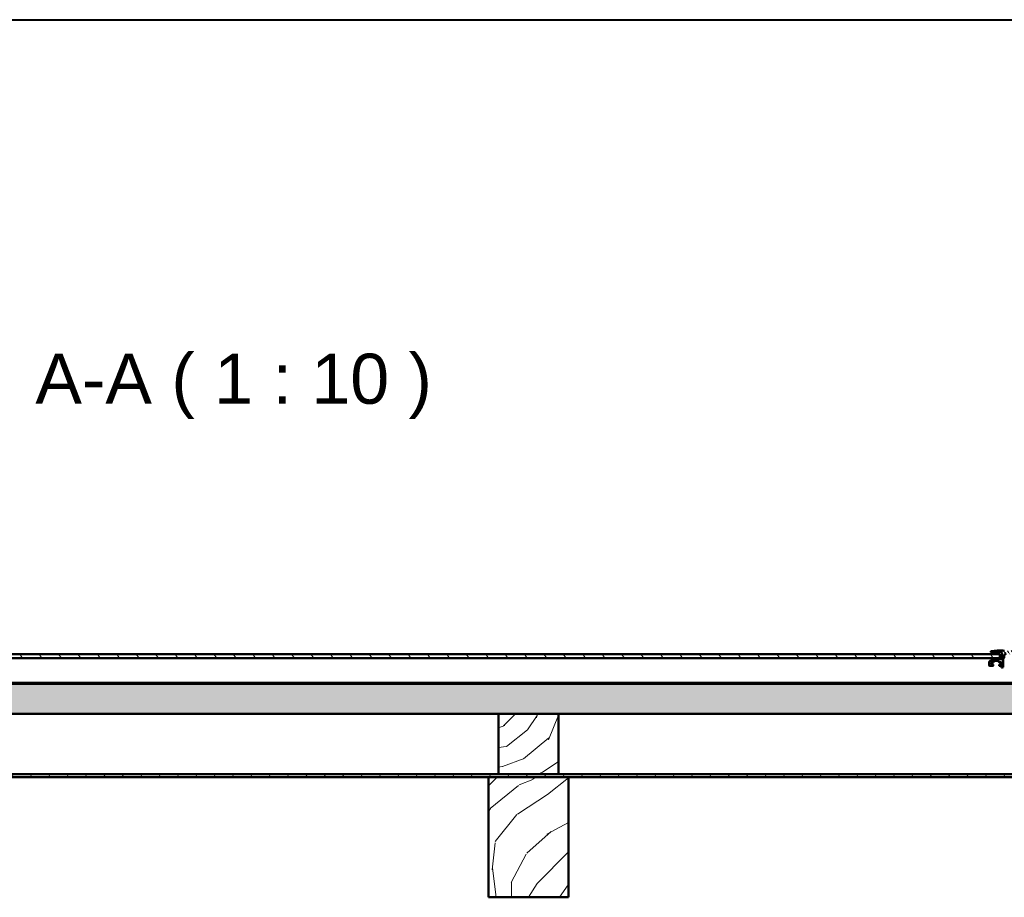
# Model space of a CAD drawing. Header units: millimetres. Extents: x 200 to 13555, y -185 to 8310.
# Tile 51 of 70: x 4644 to 5627, y 7434 to 8310. Entities that reach past the tile are written whole.
import ezdxf

# ---------------------------------------------------------------- set-up
doc = ezdxf.new("R2010")
doc.units = ezdxf.units.MM
doc.header["$LTSCALE"] = 10
doc.layers.get('0').update_dxf_attribs({"lineweight": 25})
for name, color, linetype, lineweight in [('AM_BOR', 7, 'Continuous', 40), ('Schraffur', 7, 'Continuous', 18), ('Sichtbare Kanten(DIN)', 7, 'Continuous', 50), ('Symbole(DIN)', 7, 'Continuous', 25)]:
    doc.layers.add(name, color=color, linetype=linetype, lineweight=lineweight)
doc.styles.add('Arial 5.0', font='arial.ttf')
pattern_1 = [(40.236, (-22.979, 22.979), (-1622.059693, -1351.69925), [23.019, -2278.8735]), (56.3099, (-5.407, 37.848), (405.51513, 675.85762), [29.242, -945.494]), (90, (10.81, 62.18), (-135.1716, 135.1716), [21.6274, -248.7163]), (91.8476, (10.814, 83.806), (-135.17061, 3919.9680786), [41.925, -4150.5732]), (57.9946, (9.462, 125.71), (-946.201179, -1486.886665), [25.5042, -2524.8982]), (45, (22.98, 147.34), (0, 270.343), [47.7904, -143.371]), (35.538, (56.772, 181.13), (-811.02639, -540.690855), [23.2557, -1139.5342]), (39.289, (-59.475, 59.475), (-1351.7233, -1081.362832), [19.2115, -1901.9376]), (45, (-44.6, 71.64), (0, 270.343), [28.6742, -162.4872]), (73.3008, (-24.331, 91.917), (675.856861, 2297.92012), [28.2246, -2794.2447]), (97.125, (-16.22, 118.951), (135.171067, -1216.54319), [43.5915, -2135.9803]), (84.2894, (-21.627, 162.206), (135.171614, 1486.886355), [27.1692, -2689.7367]), (51.3402, (-18.924, 189.24), (946.200334, 1216.5438), [34.621, -1696.42]), (33.111, (2.703, 216.274), (-2297.920462, -1486.870144), [37.1169, -3674.5621]), (38.29, (-101.379, 101.379), (1351.718886, 1081.368882), [32.7215, -3239.4405]), (48.3665, (-75.696, 121.654), (2027.569932, 2297.915776), [32.5536, -3222.8095]), (78.6901, (-54.07, 145.985), (-135.17126, -405.51454), [34.4622, -654.7795]), (92.4896, (-47.31, 179.778), (-135.173614, 2838.594139), [31.1188, -3080.7574]), (59.9314, (-48.662, 210.868), (1081.375448, 1892.405787), [29.6763, -2937.9407]), (45, (-33.8, 236.55), (0, 270.343), [22.9394, -168.222]), (32.005, (-17.572, 252.771), (1486.89327, 946.190798), [25.5042, -2524.8982]), (45, (41.9, 41.9), (0, 270.343), [0, -191.1614]), (268.152, (40.5515, 81.103), (135.1979764, 3919.967135), [41.925, -4150.5732]), (251.565, (-95.97, 174.37), (-0.0001, -270.34295), [17.098, -410.351]), (233.13, (-101.38, 158.15), (-675.859614, -946.199756), [27.0342, -1324.6817]), (201.801, (-117.6, 136.523), (-946.20301, -405.5075), [14.5585, -1441.2845]), (71.5651, (40.55, 81.1), (-0.00035, 270.34295), [21.3724, -406.0766]), (51.7098, (47.31, 101.379), (-1081.3736, -1351.715111), [32.7215, -3239.4405]), (34.875, (67.586, 127.061), (2703.4351825, 1892.3815334), [54.3719, -5382.8188]), (34.695, (-8.11, 8.11), (946.20333, 675.85574), [21.3724, -2115.8702]), (60.5241, (9.462, 20.276), (-1081.369994, -1892.396507), [35.7118, -3535.473]), (87.8789, (27.034, 51.365), (-135.171471, -3379.282917), [36.5214, -3615.608]), (79.6952, (28.386, 87.861), (405.51294, 2297.917993), [30.2253, -2992.307]), (54.4623, (33.793, 117.6), (540.68661, 811.02922), [34.8837, -1127.906]), (38.418, (54.0686, 145.985), (-2568.2611067, -2027.5705396), [50.0317, -4953.1453]), (36.87, (-41.903, 41.903), (-946.199756, -675.859614), [27.0342, -1324.6817]), (56.3099, (-20.276, 58.124), (405.51513, 675.85762), [29.242, -945.494]), (87.5104, (-4.055, 82.455), (-135.173614, -2838.594139), [31.1188, -3080.7574]), (90, (-2.7, 113.54), (-135.1716, 135.1716), [35.1446, -235.1993]), (62.354, (-2.703, 148.689), (-1216.541286, -2297.908857), [32.0446, -3172.4002]), (41.634, (12.165, 177.075), (-2297.898082, -2027.589985), [32.5536, -3222.8095]), (27.897, (36.496, 198.702), (1757.226429, 946.188096), [26.0008, -2574.084]), (36.254, (-75.696, 75.696), (1081.370083, 811.032443), [25.1433, -2489.1893]), (59.9314, (-55.42, 90.565), (1081.375448, 1892.405787), [29.6763, -2937.9407]), (77.0054, (-40.551, 116.248), (-270.342865, -1081.37266), [36.0683, -1767.3447]), (94.8991, (-32.441, 151.392), (270.342957, -3244.1094184), [47.4835, -4700.8696]), (60.9454, (-36.496, 198.702), (-405.514917, -675.85818), [27.8335, -1363.843]), (38.991, (-22.979, 223.033), (1486.880968, 1216.539186), [36.5214, -3615.608]), (21.801, (5.407, 246.012), (946.20301, 405.5075), [14.5585, -1441.2845]), (35.538, (-116.248, 116.248), (-811.02639, -540.690855), [23.2557, -1139.5342]), (55.008, (-97.324, 129.765), (1216.544385, 1757.231934), [32.9996, -3266.9678]), (82.4054, (-78.3995, 156.799), (405.5134296, 3108.954545), [40.9103, -4050.1179]), (74.0546, (62.179, 62.179), (405.514497, 1486.886393), [19.6812, -1948.451]), (55.7843, (67.586, 81.103), (-1757.23487, -2568.266608), [40.8657, -4045.702]), (37.875, (90.565, 114.896), (-1081.3721, -811.029496), [46.2358, -1494.9568])]

# ---------------------------------------------------------------- blocks, each defined once
blk = doc.blocks.new('Ränder Schweizer_mit_Lochabstand')
at = {"layer": 'AM_BOR'}
blk.add_line((20, 831), (1179, 831), dxfattribs=at)

msp = doc.modelspace()

# ---------------------------------------------------------------- hatches: boundary and pattern name
at = {"layer": 'Schraffur'}
h = msp.add_hatch(dxfattribs=at)
h.set_pattern_fill('ANSI31', color=256, scale=25.4, angle=80, style=0)
h.set_pattern_definition([(125, (0, 0), (-2.6008077, -1.8211052), [])])
edge = h.paths.add_edge_path()
edge.add_line((5626.47, 7679.9), (5625.6, 7680.34))
edge.add_ellipse((5625.47, 7680.07), major_axis=(0, 0.3), ratio=0.999883, start_angle=333.43495, end_angle=360)
edge.add_line((5625.47, 7680.37), (5620.07, 7680.37))
edge.add_ellipse((5620.07, 7680.07), major_axis=(0, 0.3), ratio=0.999883, start_angle=0, end_angle=7)
edge.add_line((5620.03, 7680.37), (5613.8, 7679.61))
edge.add_ellipse((5613.84, 7679.31), major_axis=(0, 0.3), ratio=0.999883, start_angle=7, end_angle=90)
edge.add_line((5613.54, 7679.31), (5613.54, 7679.07))
edge.add_ellipse((5614.04, 7679.07), major_axis=(0, 0.5), ratio=0.999883, start_angle=90, end_angle=180)
edge.add_line((5614.04, 7678.57), (5624.24, 7678.57))
edge.add_ellipse((5624.24, 7678.27), major_axis=(0, 0.3), ratio=0.999883, start_angle=270, end_angle=360, ccw=False)
edge.add_line((5624.54, 7678.27), (5624.54, 7671.87))
edge.add_ellipse((5624.24, 7671.87), major_axis=(0, 0.3), ratio=0.999883, start_angle=180, end_angle=270, ccw=False)
edge.add_line((5624.24, 7671.57), (5616.76, 7671.57))
edge.add_ellipse((5616.76, 7670.57), major_axis=(0, 1), ratio=0.999883, start_angle=0, end_angle=25)
edge.add_line((5616.34, 7671.48), (5612.32, 7669.61))
edge.add_ellipse((5612.54, 7669.15), major_axis=(0, 0.5), ratio=0.999883, start_angle=25, end_angle=90)
edge.add_line((5612.04, 7669.15), (5612.04, 7665.37))
edge.add_ellipse((5612.54, 7665.37), major_axis=(0, 0.5), ratio=0.999883, start_angle=90, end_angle=180)
edge.add_line((5612.54, 7664.87), (5615.74, 7664.87))
edge.add_ellipse((5615.74, 7665.17), major_axis=(0, -0.3), ratio=0.999883, start_angle=0, end_angle=90)
edge.add_line((5616.04, 7665.17), (5616.04, 7666.17))
edge.add_ellipse((5615.74, 7666.17), major_axis=(0, -0.3), ratio=0.999883, start_angle=90, end_angle=180)
edge.add_line((5615.74, 7666.47), (5614.29, 7666.47))
edge.add_ellipse((5614.29, 7666.77), major_axis=(0, -0.3), ratio=0.999883, start_angle=270, end_angle=360, ccw=False)
edge.add_line((5613.99, 7666.77), (5613.99, 7668.27))
edge.add_ellipse((5614.29, 7668.27), major_axis=(0, -0.3), ratio=0.999883, start_angle=180, end_angle=270, ccw=False)
edge.add_line((5614.29, 7668.57), (5615.91, 7668.57))
edge.add_ellipse((5615.91, 7668.87), major_axis=(0, -0.3), ratio=0.999883, start_angle=0, end_angle=47)
edge.add_line((5616.13, 7668.67), (5617.35, 7669.98))
edge.add_ellipse((5617.57, 7669.77), major_axis=(0, -0.3), ratio=0.999883, start_angle=180, end_angle=227, ccw=False)
edge.add_line((5617.57, 7670.07), (5620.51, 7670.07))
edge.add_ellipse((5620.51, 7669.77), major_axis=(0, -0.3), ratio=0.999883, start_angle=133, end_angle=180, ccw=False)
edge.add_line((5620.73, 7669.98), (5621.95, 7668.67))
edge.add_ellipse((5622.17, 7668.87), major_axis=(0, -0.3), ratio=0.999883, start_angle=313, end_angle=360)
edge.add_line((5622.17, 7668.57), (5623.79, 7668.57))
edge.add_ellipse((5623.79, 7668.27), major_axis=(0, 0.3), ratio=0.999883, start_angle=270, end_angle=360, ccw=False)
edge.add_line((5624.09, 7668.27), (5624.09, 7666.77))
edge.add_ellipse((5623.79, 7666.77), major_axis=(0, 0.3), ratio=0.999883, start_angle=180, end_angle=270, ccw=False)
edge.add_line((5623.79, 7666.47), (5622.34, 7666.47))
edge.add_ellipse((5622.34, 7666.17), major_axis=(0, 0.3), ratio=0.999883, start_angle=0, end_angle=90)
edge.add_line((5622.04, 7666.17), (5622.04, 7665.17))
edge.add_ellipse((5622.34, 7665.17), major_axis=(0, 0.3), ratio=0.999883, start_angle=90, end_angle=180)
edge.add_line((5622.34, 7664.87), (5623.79, 7664.87))
edge.add_ellipse((5623.79, 7664.57), major_axis=(0, 0.3), ratio=0.999883, start_angle=270, end_angle=360, ccw=False)
edge.add_line((5624.09, 7664.57), (5624.09, 7663.57))
edge.add_ellipse((5624.39, 7663.57), major_axis=(0, 0.3), ratio=0.999883, start_angle=90, end_angle=180)
edge.add_line((5624.39, 7663.27), (5625.04, 7663.27))
edge.add_ellipse((5625.04, 7664.27), major_axis=(0, -1), ratio=0.999883, start_angle=0, end_angle=90)
edge.add_line((5626.04, 7664.27), (5626.04, 7672.27))
edge.add_ellipse((5626.54, 7672.27), major_axis=(0, -0.5), ratio=0.999883, start_angle=180, end_angle=270, ccw=False)
edge.add_ellipse((5626.54, 7673.27), major_axis=(0, -0.5), ratio=0.999883, start_angle=0, end_angle=90)
edge.add_line((5627.04, 7673.27), (5627.04, 7675.49))
edge.add_ellipse((5629.29, 7675.49), major_axis=(0, -2.25), ratio=0.999883, start_angle=187.64687, end_angle=270, ccw=False)
edge.add_ellipse((5631.29, 7660.59), major_axis=(0, -17.28), ratio=0.999883, start_angle=172.35313, end_angle=187.64687, ccw=False)
edge.add_ellipse((5633.29, 7675.49), major_axis=(0, 2.25), ratio=0.999883, start_angle=270, end_angle=352.35313, ccw=False)
edge.add_line((5635.54, 7675.49), (5635.54, 7671.12))
edge.add_ellipse((5636.29, 7671.12), major_axis=(0, 0.75), ratio=0.999883, start_angle=90, end_angle=270)
edge.add_line((5637.04, 7671.12), (5637.04, 7675.49))
edge.add_ellipse((5639.29, 7675.49), major_axis=(0, -2.25), ratio=0.999883, start_angle=187.64687, end_angle=270, ccw=False)
edge.add_ellipse((5641.29, 7660.59), major_axis=(0, -17.28), ratio=0.999883, start_angle=172.35313, end_angle=187.64687, ccw=False)
edge.add_ellipse((5643.29, 7675.49), major_axis=(0, 2.25), ratio=0.999883, start_angle=270, end_angle=352.35313, ccw=False)
edge.add_line((5645.54, 7675.49), (5645.54, 7671.12))
edge.add_ellipse((5646.29, 7671.12), major_axis=(0, 0.75), ratio=0.999883, start_angle=90, end_angle=270)
edge.add_line((5647.04, 7671.12), (5647.04, 7674.97))
edge.add_ellipse((5648.04, 7674.97), major_axis=(0, -1), ratio=0.999883, start_angle=193.34236, end_angle=270, ccw=False)
edge.add_ellipse((5647.74, 7676.24), major_axis=(0, -0.3), ratio=0.999883, start_angle=13.34236, end_angle=90)
edge.add_line((5648.04, 7676.24), (5648.04, 7679.37))
edge.add_ellipse((5647.04, 7679.37), major_axis=(0, -1), ratio=0.999883, start_angle=90, end_angle=180)
edge.add_line((5647.04, 7680.37), (5646.11, 7680.37))
edge.add_ellipse((5646.11, 7680.07), major_axis=(0, 0.3), ratio=0.999883, start_angle=0, end_angle=26.56505)
edge.add_line((5645.97, 7680.34), (5645.1, 7679.9))
edge.add_ellipse((5644.97, 7680.17), major_axis=(0, 0.3), ratio=0.999883, start_angle=180, end_angle=206.56505, ccw=False)
edge.add_line((5644.97, 7679.87), (5644.61, 7679.87))
edge.add_ellipse((5644.61, 7680.17), major_axis=(0, 0.3), ratio=0.999883, start_angle=153.43495, end_angle=180, ccw=False)
edge.add_line((5644.47, 7679.9), (5643.6, 7680.34))
edge.add_ellipse((5643.47, 7680.07), major_axis=(0, 0.3), ratio=0.999883, start_angle=333.43495, end_angle=360)
edge.add_line((5643.47, 7680.37), (5643.11, 7680.37))
edge.add_ellipse((5643.11, 7680.07), major_axis=(0, 0.3), ratio=0.999883, start_angle=0, end_angle=26.56505)
edge.add_line((5642.97, 7680.34), (5642.1, 7679.9))
edge.add_ellipse((5641.97, 7680.17), major_axis=(0, 0.3), ratio=0.999883, start_angle=180, end_angle=206.56505, ccw=False)
edge.add_line((5641.97, 7679.87), (5641.61, 7679.87))
edge.add_ellipse((5641.61, 7680.17), major_axis=(0, 0.3), ratio=0.999883, start_angle=153.43495, end_angle=180, ccw=False)
edge.add_line((5641.47, 7679.9), (5640.6, 7680.34))
edge.add_ellipse((5640.47, 7680.07), major_axis=(0, 0.3), ratio=0.999883, start_angle=333.43495, end_angle=360)
edge.add_line((5640.47, 7680.37), (5640.11, 7680.37))
edge.add_ellipse((5640.11, 7680.07), major_axis=(0, 0.3), ratio=0.999883, start_angle=0, end_angle=26.56505)
edge.add_line((5639.97, 7680.34), (5639.1, 7679.9))
edge.add_ellipse((5638.97, 7680.17), major_axis=(0, 0.3), ratio=0.999883, start_angle=180, end_angle=206.56505, ccw=False)
edge.add_line((5638.97, 7679.87), (5638.61, 7679.87))
edge.add_ellipse((5638.61, 7680.17), major_axis=(0, 0.3), ratio=0.999883, start_angle=153.43495, end_angle=180, ccw=False)
edge.add_line((5638.47, 7679.9), (5637.6, 7680.34))
edge.add_ellipse((5637.47, 7680.07), major_axis=(0, 0.3), ratio=0.999883, start_angle=333.43495, end_angle=360)
edge.add_line((5637.47, 7680.37), (5637.11, 7680.37))
edge.add_ellipse((5637.11, 7680.07), major_axis=(0, 0.3), ratio=0.999883, start_angle=0, end_angle=26.56505)
edge.add_line((5636.97, 7680.34), (5636.1, 7679.9))
edge.add_ellipse((5635.97, 7680.17), major_axis=(0, 0.3), ratio=0.999883, start_angle=180, end_angle=206.56505, ccw=False)
edge.add_line((5635.97, 7679.87), (5635.61, 7679.87))
edge.add_ellipse((5635.61, 7680.17), major_axis=(0, 0.3), ratio=0.999883, start_angle=153.43495, end_angle=180, ccw=False)
edge.add_line((5635.47, 7679.9), (5634.6, 7680.34))
edge.add_ellipse((5634.47, 7680.07), major_axis=(0, 0.3), ratio=0.999883, start_angle=333.43495, end_angle=360)
edge.add_line((5634.47, 7680.37), (5634.11, 7680.37))
edge.add_ellipse((5634.11, 7680.07), major_axis=(0, 0.3), ratio=0.999883, start_angle=0, end_angle=26.56505)
edge.add_line((5633.97, 7680.34), (5633.1, 7679.9))
edge.add_ellipse((5632.97, 7680.17), major_axis=(0, 0.3), ratio=0.999883, start_angle=180, end_angle=206.56505, ccw=False)
edge.add_line((5632.97, 7679.87), (5632.61, 7679.87))
edge.add_ellipse((5632.61, 7680.17), major_axis=(0, 0.3), ratio=0.999883, start_angle=153.43495, end_angle=180, ccw=False)
edge.add_line((5632.47, 7679.9), (5631.6, 7680.34))
edge.add_ellipse((5631.47, 7680.07), major_axis=(0, 0.3), ratio=0.999883, start_angle=333.43495, end_angle=360)
edge.add_line((5631.47, 7680.37), (5631.11, 7680.37))
edge.add_ellipse((5631.11, 7680.07), major_axis=(0, 0.3), ratio=0.999883, start_angle=0, end_angle=26.56505)
edge.add_line((5630.97, 7680.34), (5630.1, 7679.9))
edge.add_ellipse((5629.97, 7680.17), major_axis=(0, 0.3), ratio=0.999883, start_angle=180, end_angle=206.56505, ccw=False)
edge.add_line((5629.97, 7679.87), (5629.61, 7679.87))
edge.add_ellipse((5629.61, 7680.17), major_axis=(0, 0.3), ratio=0.999883, start_angle=153.43495, end_angle=180, ccw=False)
edge.add_line((5629.47, 7679.9), (5628.6, 7680.34))
edge.add_ellipse((5628.47, 7680.07), major_axis=(0, 0.3), ratio=0.999883, start_angle=333.43495, end_angle=360)
edge.add_line((5628.47, 7680.37), (5628.11, 7680.37))
edge.add_ellipse((5628.11, 7680.07), major_axis=(0, 0.3), ratio=0.999883, start_angle=0, end_angle=26.56505)
edge.add_line((5627.97, 7680.34), (5627.1, 7679.9))
edge.add_ellipse((5626.97, 7680.17), major_axis=(0, 0.3), ratio=0.999883, start_angle=180, end_angle=206.56505, ccw=False)
edge.add_line((5626.97, 7679.87), (5626.61, 7679.87))
edge.add_ellipse((5626.61, 7680.17), major_axis=(0, 0.3), ratio=0.999883, start_angle=153.43495, end_angle=180, ccw=False)
h = msp.add_hatch(dxfattribs=at)
h.set_pattern_fill('ANSI31', color=256, scale=127, angle=80, style=0)
h.set_pattern_definition([(125, (0, 0), (-13.00404, -9.105526), [])])
h.paths.add_polyline_path([(5622.54, 7672.57), (5622.54, 7676.57), (4065.54, 7676.57), (4065.54, 7672.57)])
h = msp.add_hatch(dxfattribs=at)
h.set_pattern_fill('ANSI31', color=256, scale=127, angle=90.00021, style=0)
h.set_pattern_definition([(135.00021, (0, 0), (-11.22528, -11.225361), [])])
h.paths.add_polyline_path([(7399.54, 7646.95), (7399.54, 7647.95), (7368.83, 7647.95), (7368.06, 7647.95), (7299.71, 7647.95), (7298.94, 7647.95), (7298.48, 7647.95), (7297.71, 7647.95), (7249.36, 7647.95), (7248.59, 7647.95), (2439.48, 7647.95), (2438.71, 7647.95), (2390.36, 7647.95), (2389.59, 7647.95), (2389.13, 7647.95), (2388.36, 7647.95), (2320.01, 7647.95), (2319.24, 7647.95), (2288.54, 7647.95), (2288.54, 7646.95)])
h = msp.add_hatch(dxfattribs=at)
h.set_pattern_fill('WOOD', color=256, scale=191.161419, angle=45, style=0, pattern_type=2)
h.set_pattern_definition(pattern_1)
h.paths.add_polyline_path([(2288.54, 7616.95), (2613.34, 7616.95), (2673.34, 7616.95), (3240.54, 7616.95), (3300.54, 7616.95), (3867.74, 7616.95), (3927.74, 7616.95), (4494.94, 7616.95), (4554.94, 7616.95), (5122.14, 7616.95), (5182.14, 7616.95), (5749.34, 7616.95), (5809.34, 7616.95), (6376.54, 7616.95), (6436.54, 7616.95), (7003.74, 7616.95), (7063.74, 7616.95), (7399.54, 7616.95), (7399.54, 7646.95), (2288.54, 7646.95)])
h = msp.add_hatch(dxfattribs=at)
h.set_pattern_fill('WOOD', color=256, scale=191.161419, angle=30.00002, style=0, pattern_type=2)
h.set_pattern_definition([(25.23602, (-16.249, 28.144), (-1916.634516, -885.822018), [23.019, -2278.8735]), (41.3099, (4.573, 37.958), (566.62215, 547.8735), [29.242, -945.494]), (75, (26.54, 57.26), (-95.5808, 165.5507), [21.6274, -248.7163]), (76.84762, (32.136, 78.152), (883.99613, 3821.383476), [41.925, -4150.5732]), (42.99462, (41.676, 118.977), (-1298.79428, -1191.327849), [25.5042, -2524.8982]), (30, (60.33, 136.37), (69.97, 261.1314), [47.7904, -143.371]), (20.53802, (101.717, 160.264), (-923.3323, -312.35854), [23.2557, -1139.5342]), (24.28902, (-42.056, 72.842), (-1585.54147, -694.66517), [19.2115, -1901.9376]), (30, (-24.54, 80.74), (69.97, 261.1314), [28.6742, -162.4872]), (58.30082, (0.288, 95.082), (1247.572295, 2044.696246), [28.2246, -2794.2447]), (82.12502, (15.119, 119.096), (-184.298853, -1210.075403), [43.5915, -2135.9803]), (69.28942, (21.091, 162.276), (515.399716, 1401.237142), [27.1692, -2689.7367]), (36.34022, (30.7, 187.69), (1228.823683, 930.196886), [34.621, -1696.42]), (18.11102, (58.587, 208.205), (-2604.450705, -841.461703), [37.117, -3674.562]), (23.29002, (-71.686, 124.163), (1585.538774, 694.672154), [32.7215, -3239.4405]), (33.36652, (-41.63, 137.101), (2553.225872, 1694.843471), [32.5536, -3222.8095]), (63.6901, (-14.44, 155.005), (-235.52016, -356.71216), [34.4622, -654.7795]), (77.48962, (0.832, 185.897), (604.113463, 2776.857129), [31.1188, -3080.7574]), (44.93142, (7.573, 216.277), (1534.318532, 1548.043658), [29.6763, -2937.9407]), (30, (28.58, 237.24), (69.97, 261.1314), [22.9394, -168.222]), (17.00502, (48.448, 248.706), (1681.120605, 529.114484), [25.5042, -2524.8982]), (30, (51.32, 29.63), (69.97, 261.1314), [0, -191.1614]), (253.15202, (60.161, 67.844), (1145.151913, 3751.406127), [41.925, -4150.5732]), (236.565, (-47.57, 193.27), (-69.9699, -261.1312), [17.098, -410.351]), (218.13002, (-56.992, 179), (-897.72449, -739.03379), [27.0342, -1324.6817]), (186.80102, (-78.257, 162.308), (-1018.91493, -146.7952), [14.5585, -1441.2845]), (56.5651, (60.16, 67.84), (69.9695, 261.13136), [21.3724, -406.0766]), (36.70982, (71.937, 85.68), (-1394.375905, -1025.776994), [32.7215, -3239.4405]), (19.87502, (98.169, 105.239), (3101.1018064, 1128.2008865), [54.3719, -5382.8188]), (19.69502, (-5.735, 9.933), (1088.886412, 407.931495), [21.3724, -2115.87]), (45.52412, (14.387, 17.136), (-1534.310861, -1548.036105), [35.7118, -3535.473]), (72.87892, (39.407, 42.618), (-1005.18714, -3229.152083), [36.5214, -3615.608]), (64.69522, (50.159, 77.521), (986.439542, 2114.664247), [30.2253, -2992.307]), (39.46232, (63.078, 104.846), (732.17272, 643.45436), [34.8837, -1127.906]), (23.41802, (90.01, 127.017), (-3005.523101, -1293.769027), [50.0317, -4953.1453]), (21.87002, (-29.63, 51.32), (-1088.88396, -407.93616), [27.0342, -1324.6817]), (41.3099, (-4.54, 61.39), (566.62215, 547.8735), [29.242, -945.494]), (72.51042, (17.424, 80.695), (-865.248859, -2706.886219), [31.1188, -3080.7574]), (75, (26.78, 110.37), (-95.5808, 165.5507), [35.1446, -235.1993]), (47.35402, (35.872, 144.322), (-1769.830484, -1904.746144), [32.0446, -3172.4002]), (26.63402, (57.581, 167.892), (-2744.377479, -1363.762809), [32.5536, -3222.8095]), (12.89702, (86.68, 182.486), (1942.241712, 459.144606), [26.0008, -2574.084]), (21.25402, (-53.525, 92.708), (1254.433738, 503.518496), [25.1433, -2489.1893]), (44.93142, (-30.092, 101.823), (1534.318532, 1548.043658), [29.6763, -2937.9407]), (62.00542, (-9.083, 122.782), (-541.010617, -974.55611), [36.0683, -1767.3447]), (79.89912, (7.847, 154.63), (-578.5048154, -3203.539201), [47.4835, -4700.8696]), (45.94542, (16.175, 201.377), (-566.62209, -547.87411), [27.8335, -1363.843]), (23.99102, (35.529, 221.381), (1751.079932, 790.254185), [36.5214, -3615.608]), (6.80102, (68.895, 236.23), (1018.91493, 146.7952), [14.5585, -1441.2845]), (20.53802, (-82.2, 142.374), (-923.3323, -312.35854), [23.2557, -1139.5342]), (40.00802, (-60.422, 150.532), (1629.896195, 1382.491484), [32.9996, -3266.9678]), (67.40542, (-35.146, 171.7475), (1196.351417, 2898.065353), [40.9103, -4050.1179]), (59.05462, (76.153, 43.967), (776.530925, 1331.267394), [19.6812, -1948.451]), (40.78432, (86.274, 60.847), (-2362.074069, -2025.9501104), [40.8657, -4045.702]), (22.87502, (117.216, 87.54), (-1254.434925, -503.51513), [46.236, -1494.957])])
h.paths.add_polyline_path([(5182.14, 7556.95), (5182.14, 7616.95), (5122.14, 7616.95), (5122.14, 7556.95)])
h = msp.add_hatch(dxfattribs=at)
h.set_pattern_fill('ANSI31', color=256, scale=127, angle=14.99998, style=0)
h.set_pattern_definition([(59.99998, (0, 0), (-13.74815, 7.937505), [])])
h.paths.add_polyline_path([(7974.54, 7553.95), (7974.54, 7556.95), (7690.94, 7556.95), (7630.94, 7556.95), (7063.74, 7556.95), (7003.74, 7556.95), (6436.54, 7556.95), (6376.54, 7556.95), (5809.34, 7556.95), (5749.34, 7556.95), (5182.14, 7556.95), (5122.14, 7556.95), (4554.94, 7556.95), (4494.94, 7556.95), (3927.74, 7556.95), (3867.74, 7556.95), (3300.54, 7556.95), (3240.54, 7556.95), (2673.34, 7556.95), (2613.34, 7556.95), (2046.14, 7556.95), (1986.14, 7556.95), (1702.54, 7556.95), (1702.54, 7553.95), (1976.14, 7553.95), (2056.14, 7553.95), (2603.34, 7553.95), (2683.34, 7553.95), (3230.54, 7553.95), (3310.54, 7553.95), (3857.74, 7553.95), (3937.74, 7553.95), (4484.94, 7553.95), (4564.94, 7553.95), (5112.14, 7553.95), (5192.14, 7553.95), (5739.34, 7553.95), (5819.34, 7553.95), (6366.54, 7553.95), (6446.54, 7553.95), (6993.74, 7553.95), (7073.74, 7553.95), (7620.94, 7553.95), (7700.94, 7553.95)])
h = msp.add_hatch(dxfattribs=at)
h.set_pattern_fill('WOOD', color=256, scale=191.161419, angle=45, style=0, pattern_type=2)
h.set_pattern_definition(pattern_1)
h.paths.add_polyline_path([(5112.14, 7553.95), (5112.14, 7433.95), (5192.14, 7433.95), (5192.14, 7553.95)])

# ---------------------------------------------------------------- linework, layer by layer
at = {"layer": 'Sichtbare Kanten(DIN)'}
for p, q in [((5613.54, 7679.31), (5613.54, 7679.07)), ((5613.54, 7679.07), (5613.54, 7679.07)), ((5620.03, 7680.37), (5613.8, 7679.61)), ((5624.24, 7678.57), (5614.04, 7678.57)), ((5614.04, 7678.57), (5624.24, 7678.57)), ((5625.47, 7680.37), (5620.07, 7680.37)), ((5624.54, 7678.27), (5624.54, 7671.87)), ((5626.47, 7679.9), (5625.6, 7680.34)), ((5626.97, 7679.87), (5626.61, 7679.87)), ((5622.54, 7676.57), (4065.54, 7676.57)), ((5622.54, 7672.57), (4065.54, 7672.57)), ((4065.54, 7672.57), (5622.54, 7672.57)), ((5612.04, 7669.15), (5612.04, 7665.37)), ((5616.34, 7671.48), (5612.32, 7669.61)), ((5613.99, 7666.77), (5613.99, 7668.27)), ((5615.91, 7668.57), (5614.29, 7668.57)), ((5614.29, 7668.57), (5615.91, 7668.57)), ((5616.13, 7668.67), (5617.35, 7669.98)), ((5617.35, 7669.97), (5616.13, 7668.67)), ((5624.24, 7671.57), (5616.76, 7671.57)), ((5620.51, 7670.07), (5617.57, 7670.07)), ((5617.57, 7670.07), (5620.51, 7670.07)), ((5620.73, 7669.98), (5621.95, 7668.67)), ((5621.95, 7668.67), (5620.73, 7669.97)), ((5623.79, 7668.57), (5622.17, 7668.57)), ((5622.17, 7668.57), (5623.79, 7668.57)), ((5622.54, 7672.57), (5622.54, 7676.57)), ((5622.54, 7672.57), (5622.54, 7672.57)), ((5624.09, 7668.27), (5624.09, 7666.77)), ((5626.04, 7664.27), (5626.04, 7672.27)), ((5627.04, 7673.27), (5627.04, 7675.49)), ((5627.04, 7673.27), (5627.04, 7673.27)), ((5612.04, 7665.37), (5612.04, 7665.37)), ((5615.74, 7664.87), (5612.54, 7664.87)), ((5612.54, 7664.87), (5615.74, 7664.87)), ((5615.74, 7666.47), (5614.29, 7666.47)), ((5616.04, 7665.17), (5616.04, 7666.17)), ((5616.04, 7665.17), (5616.04, 7665.17)), ((5622.04, 7666.17), (5622.04, 7665.17)), ((5622.04, 7665.17), (5622.04, 7665.17)), ((5623.79, 7666.47), (5622.34, 7666.47)), ((5623.79, 7664.87), (5622.34, 7664.87)), ((5622.34, 7664.87), (5623.79, 7664.87)), ((5624.09, 7664.57), (5624.09, 7663.57)), ((5624.09, 7663.57), (5624.09, 7663.57)), ((5625.04, 7663.27), (5624.39, 7663.27)), ((5624.39, 7663.27), (5625.04, 7663.27)), ((5626.04, 7664.27), (5626.04, 7664.27)), ((7399.54, 7647.95), (2288.54, 7647.95)), ((7399.54, 7646.95), (2288.54, 7646.95)), ((2288.54, 7646.95), (7399.54, 7646.95)), ((2288.54, 7616.95), (7399.54, 7616.95)), ((5182.14, 7616.95), (5122.14, 7616.95)), ((5122.14, 7616.95), (5122.14, 7556.95)), ((5182.14, 7556.95), (5182.14, 7616.95)), ((7974.54, 7556.95), (1702.54, 7556.95)), ((1702.54, 7553.95), (7974.54, 7553.95)), ((5112.14, 7553.95), (5112.14, 7433.95)), ((5192.14, 7553.95), (5112.14, 7553.95)), ((5122.14, 7556.95), (5182.14, 7556.95)), ((5192.14, 7433.95), (5192.14, 7553.95)), ((5112.14, 7433.95), (5192.14, 7433.95))]:
    msp.add_line(p, q, dxfattribs=at)
for centre, major_axis, start_param, end_param in [((5613.84, 7679.31), (0, 0.3), 0.122173, 1.570796), ((5614.04, 7679.07), (0, 0.5), 1.570796, 3.141593), ((5614.04, 7679.07), (0, 0.5), 1.570796, 3.141593), ((5620.07, 7680.07), (0, 0.3), 0, 0.122173), ((5624.24, 7678.27), (0, 0.3), 4.712389, 6.283185), ((5624.24, 7678.27), (0, 0.3), 4.712389, 6.283185), ((5625.47, 7680.07), (0, 0.3), 5.819538, 6.283185), ((5626.61, 7680.17), (0, 0.3), 2.677945, 3.141593), ((5626.97, 7680.17), (0, 0.3), 3.141593, 3.60524), ((5629.29, 7675.49), (0, -2.25), 3.275056, 4.712389), ((5629.29, 7675.49), (0, -2.25), 3.275056, 4.712389), ((5612.54, 7669.15), (0, 0.5), 0.436332, 1.570796), ((5614.29, 7668.27), (0, -0.3), 3.141593, 4.712389), ((5614.29, 7668.27), (0, -0.3), 3.141593, 4.712389), ((5614.29, 7666.77), (0, -0.3), 4.712389, 6.283185), ((5615.91, 7668.87), (0, -0.3), 0, 0.820305), ((5615.91, 7668.87), (0, -0.3), 0, 0.820305), ((5616.76, 7670.57), (0, 1), 0, 0.436332), ((5617.57, 7669.77), (0, -0.3), 3.141593, 3.961897), ((5617.57, 7669.77), (0, -0.3), 3.141593, 3.961897), ((5620.51, 7669.77), (0, -0.3), 2.321288, 3.141593), ((5620.51, 7669.77), (0, -0.3), 2.321288, 3.141593), ((5622.17, 7668.87), (0, -0.3), 5.462881, 6.283185), ((5622.17, 7668.87), (0, -0.3), 5.462881, 6.283185), ((5623.79, 7668.27), (0, 0.3), 4.712389, 6.283185), ((5623.79, 7668.27), (0, 0.3), 4.712389, 6.283185), ((5623.79, 7666.77), (0, 0.3), 3.141593, 4.712389), ((5624.24, 7671.87), (0, 0.3), 3.141593, 4.712389), ((5626.54, 7672.27), (0, -0.5), 3.141593, 4.712389), ((5626.54, 7672.27), (0, -0.5), 3.141593, 4.712389), ((5626.54, 7673.27), (0, -0.5), 0, 1.570796), ((5626.54, 7673.27), (0, -0.5), 0, 1.570796), ((5612.54, 7665.37), (0, 0.5), 1.570796, 3.141593), ((5612.54, 7665.37), (0, 0.5), 1.570796, 3.141593), ((5615.74, 7666.17), (0, -0.3), 1.570796, 3.141593), ((5615.74, 7665.17), (0, -0.3), 0, 1.570796), ((5615.74, 7665.17), (0, -0.3), 0, 1.570796), ((5622.34, 7666.17), (0, 0.3), 0, 1.570796), ((5622.34, 7665.17), (0, 0.3), 1.570796, 3.141593), ((5622.34, 7665.17), (0, 0.3), 1.570796, 3.141593), ((5623.79, 7664.57), (0, 0.3), 4.712389, 6.283185), ((5623.79, 7664.57), (0, 0.3), 4.712389, 6.283185), ((5624.39, 7663.57), (0, 0.3), 1.570796, 3.141593), ((5624.39, 7663.57), (0, 0.3), 1.570796, 3.141593), ((5625.04, 7664.27), (0, -1), 0, 1.570796), ((5625.04, 7664.27), (0, -1), 0, 1.570796)]:
    msp.add_ellipse(centre, major_axis=major_axis, ratio=0.999883, start_param=start_param, end_param=end_param, dxfattribs=at)

# ---------------------------------------------------------------- block references
at = {"xscale": 10, "yscale": 10, "zscale": 10}
msp.add_blockref('Ränder Schweizer_mit_Lochabstand', (0, 0), dxfattribs=at)

# ---------------------------------------------------------------- texts
at = {"layer": 'Symbole(DIN)', "color": 7, "insert": (4659.72, 7911.57), "char_height": 50, "attachment_point": 7, "style": 'Arial 5.0'}
msp.add_mtext('A-A ( 1 : 10 )', dxfattribs=at)

doc.saveas('drawing.dxf')
